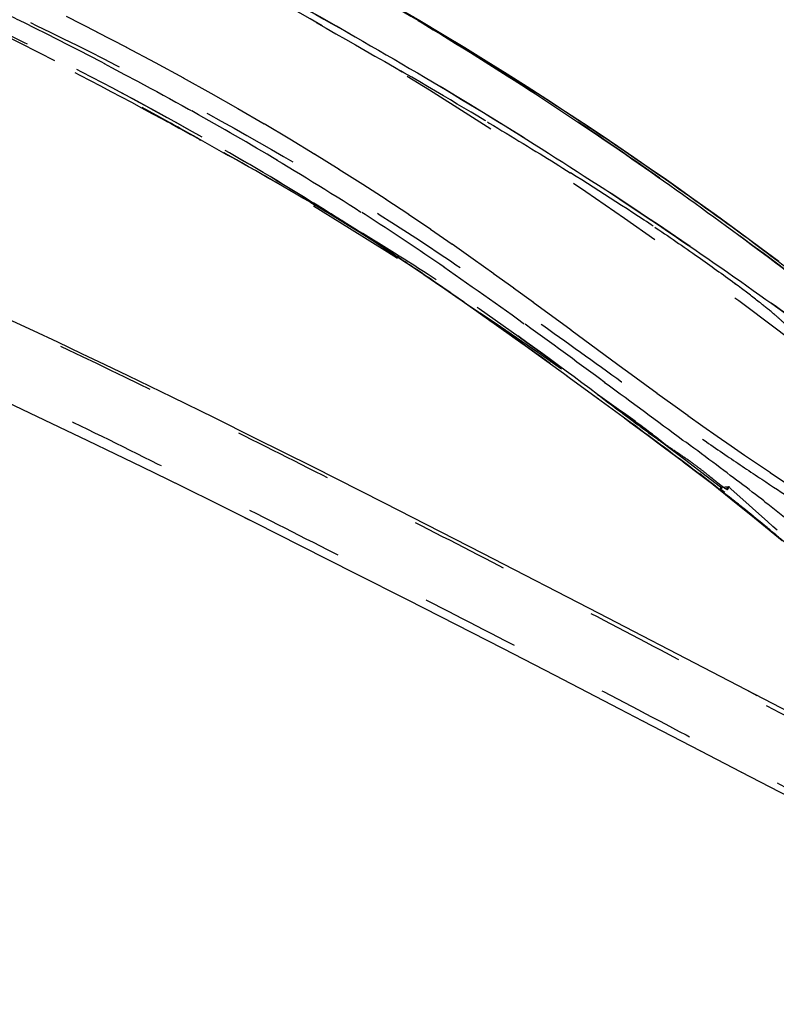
# Model space of a CAD drawing. Header units: millimetres. Extents: x 293 to 707, y 202 to 741.
# Tile 11 of 15: x 626 to 676, y 466 to 531. Entities that reach past the tile are written whole.
import ezdxf

# ---------------------------------------------------------------- set-up
doc = ezdxf.new("R2010")
doc.units = ezdxf.units.MM
doc.header["$LTSCALE"] = 65.185185
doc.linetypes.add('HIDDEN', pattern=[0.2, 0.1, -0.1])
doc.layers.add('KONST.EL_MIT_GEO', color=7, linetype='CONTINUOUS')

msp = doc.modelspace()

# ---------------------------------------------------------------- linework, layer by layer
at = {"layer": 'KONST.EL_MIT_GEO', "color": 7, "linetype": 'Continuous'}
for p, q in [((652.461, 531.177), (651.395, 531.818)), ((653.34, 530.643), (652.461, 531.177)), ((653.52, 530.534), (653.34, 530.643)), ((671.924, 518.444), (670.277, 519.624)), ((673.419, 517.356), (671.924, 518.444)), ((674.773, 516.354), (673.419, 517.356)), ((676.022, 515.415), (674.773, 516.354)), ((636.072, 506.482), (633.165, 507.893)), ((638.855, 505.116), (636.072, 506.482)), ((624.668, 506.396), (626.666, 505.459)), ((626.666, 505.459), (628.603, 504.541)), ((628.603, 504.541), (630.483, 503.642)), ((641.52, 503.794), (638.855, 505.116)), ((630.483, 503.642), (632.31, 502.761)), ((645.321, 501.891), (641.52, 503.794)), ((632.31, 502.761), (634.085, 501.898)), ((634.085, 501.898), (636.658, 500.636)), ((650.055, 499.496), (645.321, 501.891)), ((636.658, 500.636), (639.132, 499.412)), ((639.132, 499.412), (641.511, 498.226)), ((656.539, 496.188), (650.055, 499.496)), ((641.511, 498.226), (644.55, 496.701)), ((644.55, 496.701), (648.151, 494.882)), ((664.189, 492.244), (656.539, 496.188)), ((648.151, 494.882), (651.554, 493.155)), ((651.554, 493.155), (654.773, 491.512)), ((654.773, 491.512), (657.821, 489.948)), ((657.821, 489.948), (661.27, 488.169)), ((661.27, 488.169), (665.54, 485.955)), ((685.203, 481.311), (673.884, 487.2)), ((665.54, 485.955), (667.052, 485.169)), ((667.052, 485.169), (670.865, 483.185)), ((670.865, 483.185), (673.526, 481.802)), ((673.526, 481.802), (674.795, 481.143)), ((674.795, 481.143), (677.608, 479.685))]:
    msp.add_line(p, q, dxfattribs=at)
at = {"layer": 'KONST.EL_MIT_GEO', "color": 8, "linetype": 'HIDDEN'}
for p, q in [((631.126, 530.522), (629.113, 531.547)), ((652.267, 531.294), (652.638, 531.068)), ((633.075, 529.509), (631.109, 530.531)), ((653.34, 530.643), (653.334, 530.647)), ((634.977, 528.497), (633.058, 529.517)), ((636.832, 527.487), (634.96, 528.505)), ((638.643, 526.48), (636.816, 527.496)), ((640.411, 525.475), (638.628, 526.489)), ((642.136, 524.472), (640.396, 525.483)), ((643.82, 523.472), (642.122, 524.481)), ((637.754, 523.539), (637.938, 523.437)), ((637.929, 523.421), (637.859, 523.46)), ((637.859, 523.459), (637.929, 523.421)), ((645.463, 522.474), (643.806, 523.481)), ((647.066, 521.479), (645.45, 522.483)), ((648.63, 520.487), (647.053, 521.488)), ((650.156, 519.497), (648.617, 520.495)), ((651.645, 518.511), (650.143, 519.506)), ((653.097, 517.529), (651.632, 518.52)), ((654.515, 516.549), (653.085, 517.537)), ((649.106, 516.906), (649.873, 516.411)), ((649.645, 516.562), (650.669, 515.889)), ((650.185, 516.208), (651.454, 515.366)), ((655.899, 515.576), (654.503, 516.557)), ((650.535, 515.977), (650.75, 515.836)), ((650.704, 515.865), (650.648, 515.902)), ((650.75, 515.835), (650.704, 515.865)), ((650.75, 515.836), (650.888, 515.744)), ((650.888, 515.744), (650.892, 515.741)), ((657.25, 514.611), (655.887, 515.584)), ((651.426, 515.385), (652.658, 514.555)), ((652.632, 514.573), (653.826, 513.757)), ((658.569, 513.658), (657.238, 514.619)), ((653.803, 513.773), (654.964, 512.97)), ((659.856, 512.719), (658.558, 513.666)), ((654.943, 512.984), (656.071, 512.196)), ((662.339, 510.893), (659.846, 512.727)), ((656.052, 512.209), (657.147, 511.436)), ((657.131, 511.448), (659.027, 510.094)), ((658.194, 510.691), (660.199, 509.251)), ((665.832, 508.315), (662.329, 510.9)), ((660.187, 509.26), (662.081, 507.886)), ((662.073, 507.892), (664.141, 506.379)), ((668.004, 506.723), (665.822, 508.321)), ((663.838, 506.601), (666.245, 504.829)), ((669.042, 505.971), (667.995, 506.73)), ((670.048, 505.248), (669.034, 505.977)), ((671.024, 504.554), (670.04, 505.254)), ((666.245, 504.829), (668.41, 503.223)), ((671.971, 503.889), (671.016, 504.559)), ((672.886, 503.255), (671.963, 503.895)), ((668.41, 503.223), (669.739, 502.228)), ((673.775, 502.645), (672.879, 503.26)), ((675.472, 501.498), (673.768, 502.65)), ((669.735, 502.231), (670.987, 501.281)), ((671.294, 501.055), (670.815, 501.432)), ((670.816, 501.431), (671.694, 500.732)), ((670.982, 501.285), (671.583, 500.824)), ((677.066, 500.433), (675.465, 501.502)), ((635.932, 500.993), (636.658, 500.636)), ((671.577, 500.834), (671.294, 501.055)), ((671.382, 500.979), (671.409, 500.958)), ((671.409, 500.958), (671.427, 500.944)), ((671.427, 500.944), (671.437, 500.937)), ((671.437, 500.937), (671.442, 500.933)), ((671.442, 500.933), (671.477, 500.906)), ((671.477, 500.906), (671.565, 500.838)), ((671.565, 500.838), (671.764, 500.684)), ((671.739, 500.707), (671.577, 500.834)), ((671.583, 500.824), (672.382, 500.204)), ((671.694, 500.732), (672.868, 499.79)), ((672.004, 500.5), (671.739, 500.707)), ((671.764, 500.684), (671.926, 500.559)), ((671.926, 500.559), (672.054, 500.46)), ((672.196, 500.35), (672.004, 500.5)), ((672.054, 500.46), (672.087, 500.434)), ((672.087, 500.434), (672.093, 500.429)), ((672.093, 500.429), (672.101, 500.424)), ((672.101, 500.424), (672.163, 500.375)), ((672.163, 500.375), (672.178, 500.364)), ((672.178, 500.364), (672.192, 500.353)), ((672.186, 500.549), (672.783, 500.611)), ((672.192, 500.353), (672.372, 500.212)), ((672.2, 500.542), (672.199, 500.55)), ((672.209, 500.406), (672.205, 500.512)), ((672.207, 500.403), (672.29, 500.535)), ((672.213, 500.436), (672.207, 500.403)), ((682.568, 491.965), (672.207, 500.403)), ((672.208, 500.404), (672.307, 500.561)), ((672.212, 500.456), (672.213, 500.436)), ((672.29, 500.535), (672.306, 500.561)), ((672.372, 500.212), (672.382, 500.204)), ((672.385, 500.202), (672.517, 500.099)), ((672.62, 500.545), (672.628, 500.53)), ((672.628, 500.53), (672.642, 500.504)), ((672.642, 500.504), (672.649, 500.489)), ((672.658, 500.421), (672.783, 500.611)), ((672.662, 500.442), (672.662, 500.432)), ((673.654, 499.739), (672.697, 500.602)), ((672.868, 499.79), (674.421, 498.531)), ((674.7, 498.802), (673.654, 499.739)), ((675.27, 498.296), (674.7, 498.802)), ((640.837, 498.563), (641.511, 498.226)), ((674.421, 498.531), (676.246, 497.039)), ((675.631, 497.978), (675.27, 498.296)), ((675.92, 497.727), (675.631, 497.978)), ((674.608, 486.823), (673.884, 487.2)), ((667.052, 485.169), (667.112, 485.138)), ((670.865, 483.185), (670.918, 483.158)), ((673.526, 481.802), (673.575, 481.777)), ((674.795, 481.143), (674.842, 481.119))]:
    msp.add_line(p, q, dxfattribs=at)
at = {"layer": 'KONST.EL_MIT_GEO', "color": 7, "linetype": 'Continuous'}
for points in [[(653.874, 530.369), (652.371, 531.265), (650.828, 532.172)], [(670.277, 519.624), (669.391, 520.251), (668.464, 520.902), (667.494, 521.576), (666.479, 522.275), (665.421, 522.995), (664.318, 523.739), (663.17, 524.504), (661.977, 525.289), (660.739, 526.094), (659.455, 526.917), (658.127, 527.758), (656.753, 528.614), (655.335, 529.485), (653.874, 530.369)], [(633.165, 507.893), (631.659, 508.616), (630.119, 509.351), (628.541, 510.098), (626.923, 510.856), (625.266, 511.627)], [(673.884, 487.2), (671.639, 488.37), (664.189, 492.244)]]:
    msp.add_lwpolyline(points, dxfattribs=at)
at = {"layer": 'KONST.EL_MIT_GEO', "color": 8, "linetype": 'HIDDEN'}
for points in [[(645.129, 519.343), (645.577, 519.08), (646.267, 518.668), (646.965, 518.245), (647.665, 517.815)], [(647.665, 517.815), (648.373, 517.372), (649.106, 516.906)]]:
    msp.add_lwpolyline(points, dxfattribs=at)
for centre, radius, start, end in [((500, 279.75), 290.5, 52.12998, 127.87065), ((500, 279.75), 280, 52.05179, 127.94821), ((508.762, 293.345), 277.872, 58.60412, 59.37574), ((506.379, 284.724), 286.524, 59.09556, 59.84362), ((438.761, 162.39), 412.324, 61.51306, 63.21775), ((443.323, 171.104), 402.489, 61.49223, 63.23858), ((507.152, 291.467), 266.499, 61.20039, 63.83988), ((511.466, 299.77), 257.145, 60.51401, 63.88694), ((438.489, 161.848), 412.93, 61.13046, 61.51582), ((439.099, 162.962), 411.66, 61.12988, 61.51641), ((445.336, 176.803), 396.548, 59.74635, 61.355), ((446.457, 178.931), 394.144, 60.96478, 61.34969), ((517.805, 311.157), 244.112, 60.49362, 61.16499), ((446.172, 178.241), 394.885, 59.74599, 60.94661), ((525.944, 325.468), 227.65, 58.41866, 60.50239), ((528.219, 329.319), 223.178, 58.39852, 60.52391), ((539.573, 347.894), 201.407, 57.16193, 58.3806), ((542.913, 353.176), 195.158, 56.49266, 58.40243), ((541.21, 350.46), 198.363, 56.86203, 57.15733), ((541.496, 350.898), 197.84, 56.70282, 56.86197), ((541.7, 351.208), 197.47, 56.55399, 56.70282), ((541.173, 350.423), 198.414, 56.0235, 56.42836), ((521.804, 321.768), 233.001, 55.04488, 56.01163), ((149.1, -181.143), 859.237, 53.059034, 53.176911), ((563.248, 360.259), 177.469, 52.46043, 52.6099), ((574.955, 375.464), 158.279, 52.14106, 52.44171), ((580.045, 382.016), 149.982, 51.99928, 52.14033), ((671.059, 500.33), 1.161, 9.03723, 10.52252), ((596.806, 403.318), 122.876, 49.95687, 51.96435)]:
    msp.add_arc(centre, radius, start, end, dxfattribs=at)
at = {"layer": 'KONST.EL_MIT_GEO', "color": 7, "linetype": 'Continuous'}
msp.add_arc((503.437, 279.735), 292.316, 59.10286, 59.83618, dxfattribs=at)
at = {"layer": 'KONST.EL_MIT_GEO', "color": 8, "linetype": 'HIDDEN'}
for points, knots in [([(701.273, 492.735), (701.267, 492.793), (701.161, 492.947), (700.866, 493.206), (700.237, 493.684), (699.082, 494.586), (697.147, 496.136), (694.309, 498.409), (690.6, 501.329), (686.182, 504.759), (681.186, 508.56), (673.617, 514.108), (663.149, 521.244), (649.49, 529.593), (634.742, 537.61), (619.224, 545.068), (603.177, 551.821), (586.715, 557.681), (569.877, 562.489), (552.698, 566.142), (529.44, 569.551), (500.003, 571.166), (470.566, 569.552), (447.309, 566.143), (430.129, 562.49), (413.291, 557.683), (396.829, 551.823), (380.781, 545.071), (365.263, 537.613), (350.515, 529.596), (338.932, 522.517), (330.291, 516.772), (324.326, 512.6), (318.817, 508.563), (313.821, 504.761), (309.403, 501.33), (305.694, 498.411), (302.855, 496.138), (300.919, 494.589), (299.763, 493.686), (299.134, 493.207), (298.838, 492.943), (298.732, 492.786), (298.726, 492.727)], [0, 0, 0, 0, 0.000396, 0.001192, 0.002711, 0.005742, 0.011183, 0.019568, 0.030486, 0.043295, 0.057626, 0.073198, 0.107148, 0.143789, 0.182073, 0.221317, 0.260885, 0.300481, 0.340138, 0.379941, 0.419893, 0.499983, 0.580074, 0.620025, 0.659829, 0.699485, 0.739082, 0.77865, 0.817894, 0.856179, 0.892821, 0.910212, 0.926774, 0.942347, 0.956679, 0.969489, 0.980409, 0.988795, 0.994236, 0.997268, 0.998791, 0.999594, 1, 1, 1, 1]), ([(309.213, 490.125), (309.237, 490.175), (309.32, 490.29), (309.5, 490.477), (309.77, 490.719), (310.331, 491.177), (311.324, 491.924), (312.897, 493.059), (315.032, 494.538), (317.816, 496.364), (321.281, 498.587), (324.584, 500.728), (327.533, 502.704), (330.841, 504.995), (335.203, 508.127), (340.684, 512.077), (348.563, 517.55), (359.277, 524.069), (373.067, 531.222), (387.662, 537.803), (402.772, 543.852), (415.689, 548.289), (426.212, 551.386), (436.876, 554.149), (450.407, 556.946), (472.343, 560.076), (500.083, 561.559), (527.823, 560.061), (549.756, 556.918), (563.285, 554.112), (573.947, 551.342), (584.467, 548.239), (597.381, 543.794), (612.487, 537.74), (627.075, 531.153), (640.856, 523.995), (651.559, 517.47), (659.429, 511.996), (664.903, 508.05), (669.259, 504.924), (672.562, 502.64), (675.503, 500.672), (678.795, 498.538), (682.247, 496.324), (685.017, 494.506), (687.139, 493.033), (688.701, 491.904), (689.687, 491.162), (690.242, 490.708), (690.51, 490.469), (690.687, 490.284), (690.769, 490.171), (690.793, 490.122)], [0, 0, 0, 0, 0.000402, 0.001013, 0.001876, 0.00302, 0.006243, 0.010854, 0.017044, 0.025012, 0.034913, 0.046797, 0.053459, 0.060567, 0.075881, 0.09227, 0.10939, 0.145204, 0.182818, 0.221597, 0.26087, 0.300412, 0.320253, 0.340135, 0.380018, 0.420035, 0.500193, 0.58035, 0.620367, 0.660248, 0.680129, 0.699969, 0.739509, 0.778778, 0.81755, 0.855148, 0.890942, 0.908051, 0.924422, 0.93971, 0.946801, 0.953444, 0.965289, 0.975151, 0.983082, 0.989236, 0.993817, 0.997014, 0.998148, 0.999001, 0.999605, 1, 1, 1, 1]), ([(314.783, 491.663), (314.766, 491.672), (314.735, 491.716), (314.779, 491.813), (314.88, 491.932), (315.077, 492.109), (315.391, 492.35), (315.854, 492.674), (316.481, 493.101), (317.278, 493.648), (318.238, 494.327), (319.339, 495.148), (320.558, 496.122), (321.915, 497.241), (323.459, 498.486), (325.947, 500.431), (329.638, 503.183), (334.618, 506.86), (340.162, 510.927), (346.081, 515.136), (352.296, 519.246), (358.752, 523.162), (365.394, 526.894), (372.199, 530.444), (381.479, 534.95), (393.361, 540.132), (407.957, 545.629), (422.851, 550.353), (437.993, 554.235), (453.33, 557.251), (473.966, 560.128), (500.013, 561.58), (526.06, 560.126), (546.696, 557.246), (562.034, 554.23), (577.174, 550.345), (592.068, 545.62), (606.664, 540.122), (620.891, 533.915), (632.385, 528.142), (641.271, 523.149), (647.725, 519.232), (653.94, 515.122), (659.857, 510.913), (665.4, 506.846), (670.378, 503.171), (674.066, 500.42), (676.552, 498.477), (678.095, 497.233), (679.451, 496.115), (680.669, 495.141), (681.768, 494.322), (682.727, 493.643), (683.523, 493.097), (684.149, 492.671), (684.611, 492.348), (684.926, 492.108), (685.123, 491.932), (685.225, 491.813), (685.27, 491.717), (685.24, 491.673), (685.223, 491.664)], [0, 0, 0, 0, 0.000141, 0.000341, 0.000713, 0.001332, 0.002282, 0.003657, 0.005521, 0.007912, 0.010835, 0.014252, 0.018102, 0.022419, 0.027307, 0.032824, 0.045862, 0.06148, 0.07878, 0.096903, 0.115388, 0.134077, 0.152936, 0.171935, 0.191046, 0.229502, 0.268119, 0.306775, 0.345432, 0.38409, 0.422747, 0.500033, 0.577318, 0.615976, 0.654634, 0.693291, 0.731946, 0.770563, 0.809019, 0.847124, 0.865983, 0.884672, 0.903155, 0.921276, 0.938572, 0.954183, 0.967211, 0.972724, 0.977608, 0.981921, 0.985767, 0.98918, 0.9921, 0.994487, 0.996348, 0.997721, 0.998671, 0.99929, 0.999661, 0.999861, 1, 1, 1, 1]), ([(685.223, 491.664), (685.319, 491.72), (685.083, 491.976), (684.885, 492.137), (684.592, 492.362), (684.21, 492.628), (683.703, 492.975), (683.077, 493.403), (682, 494.152), (680.4, 495.33), (678.228, 497.13), (675.536, 499.291), (672.212, 501.813), (668.27, 504.724), (663.837, 507.998), (659.044, 511.495), (654.009, 515.059), (648.77, 518.55), (643.357, 521.902), (635.927, 526.207), (626.34, 531.249), (614.486, 536.776), (602.328, 541.805), (589.927, 546.312), (577.321, 550.26), (560.283, 554.721), (538.612, 558.753), (512.276, 561.144), (485.829, 561.055), (459.509, 558.488), (437.866, 554.309), (420.859, 549.729), (408.281, 545.7), (395.912, 541.114), (383.793, 536.014), (371.989, 530.415), (360.588, 524.311), (351.473, 518.762), (344.525, 514.039), (341.152, 511.624), (339.49, 510.419)], [0, 0, 0, 0, 0.000887, 0.001536, 0.002458, 0.003713, 0.005343, 0.007375, 0.009822, 0.015892, 0.023348, 0.032502, 0.043659, 0.056903, 0.071916, 0.087986, 0.104621, 0.121534, 0.138609, 0.155825, 0.190592, 0.22569, 0.260991, 0.296378, 0.331785, 0.367195, 0.437993, 0.508793, 0.579592, 0.650391, 0.72119, 0.756599, 0.792006, 0.827386, 0.862666, 0.897724, 0.932432, 0.966638, 0.98349, 1, 1, 1, 1]), ([(703.764, 470.518), (703.748, 470.517), (703.695, 470.525), (703.584, 470.545), (703.4, 470.594), (703.125, 470.683), (702.731, 470.84), (702.174, 471.103), (701.407, 471.516), (700.374, 472.119), (699.027, 472.944), (697.325, 474.002), (695.264, 475.273), (692.871, 476.685), (690.211, 478.189), (686.29, 480.338), (680.998, 483.135), (674.283, 486.645), (667.216, 490.368), (659.91, 494.188), (652.492, 498.019), (645.05, 501.816), (635.155, 506.774), (622.767, 512.703), (607.795, 519.232), (592.741, 525.052), (577.611, 530.071), (562.363, 534.231), (546.965, 537.49), (526.228, 540.638), (499.994, 542.272), (473.761, 540.637), (453.024, 537.488), (437.626, 534.228), (422.377, 530.068), (407.248, 525.048), (392.194, 519.227), (377.222, 512.698), (364.834, 506.769), (354.939, 501.81), (347.497, 498.013), (340.079, 494.183), (332.773, 490.362), (325.707, 486.639), (318.993, 483.13), (313.701, 480.333), (309.781, 478.185), (307.122, 476.681), (304.73, 475.268), (302.669, 473.999), (300.969, 472.941), (299.623, 472.117), (298.591, 471.515), (297.824, 471.102), (297.268, 470.839), (296.874, 470.682), (296.6, 470.594), (296.416, 470.545), (296.305, 470.525), (296.252, 470.516), (296.236, 470.518)], [0, 0, 0, 0, 0.000112, 0.000362, 0.000782, 0.001414, 0.002341, 0.003697, 0.005638, 0.008326, 0.011907, 0.016482, 0.022086, 0.028529, 0.035559, 0.043064, 0.059223, 0.07666, 0.095084, 0.114068, 0.133264, 0.152401, 0.171432, 0.209254, 0.246676, 0.283549, 0.320028, 0.356071, 0.392012, 0.428027, 0.500013, 0.572, 0.608014, 0.643956, 0.679998, 0.716478, 0.753352, 0.790774, 0.828596, 0.847628, 0.866765, 0.88596, 0.904944, 0.923367, 0.940801, 0.956958, 0.964462, 0.971491, 0.977932, 0.983533, 0.988106, 0.991683, 0.994369, 0.996307, 0.997662, 0.998587, 0.999219, 0.999639, 0.999888, 1, 1, 1, 1]), ([(297.919, 466.52), (297.931, 466.536), (297.98, 466.567), (298.081, 466.61), (298.243, 466.667), (298.478, 466.746), (298.81, 466.866), (299.273, 467.061), (299.916, 467.376), (300.796, 467.858), (301.968, 468.551), (304.254, 469.96), (307.944, 472.262), (313.271, 475.298), (319.462, 478.645), (326.208, 482.201), (333.316, 485.943), (340.665, 489.772), (348.125, 493.605), (355.595, 497.412), (363.027, 501.175), (370.441, 504.849), (380.294, 509.583), (392.616, 515.151), (407.538, 521.138), (422.57, 526.293), (437.757, 530.554), (453.122, 533.864), (473.823, 537.034), (500.015, 538.648), (526.207, 537.031), (546.908, 533.859), (562.272, 530.546), (577.46, 526.284), (592.491, 521.128), (607.413, 515.139), (619.735, 509.569), (629.588, 504.835), (637.002, 501.16), (644.434, 497.397), (651.904, 493.591), (659.364, 489.757), (666.712, 485.928), (673.819, 482.187), (680.563, 478.631), (686.752, 475.285), (692.074, 472.251), (695.759, 469.953), (698.039, 468.547), (699.209, 467.857), (700.086, 467.377), (700.728, 467.062), (701.192, 466.867), (701.526, 466.745), (701.764, 466.661), (701.93, 466.6), (702.037, 466.552), (702.088, 466.517), (702.101, 466.5)], [0, 0, 0, 0, 0.000141, 0.000385, 0.000767, 0.001323, 0.0021, 0.003205, 0.004795, 0.007046, 0.010133, 0.01421, 0.025604, 0.040183, 0.056577, 0.074245, 0.092885, 0.11209, 0.131515, 0.150852, 0.170028, 0.189087, 0.208038, 0.245572, 0.282515, 0.319114, 0.355341, 0.391465, 0.427666, 0.500005, 0.572344, 0.608545, 0.644669, 0.680896, 0.717495, 0.75444, 0.791975, 0.810927, 0.829986, 0.849162, 0.8685, 0.887924, 0.907128, 0.925766, 0.943431, 0.959819, 0.974388, 0.98576, 0.989825, 0.992903, 0.995146, 0.996733, 0.99784, 0.998623, 0.99919, 0.999586, 0.999845, 1, 1, 1, 1]), ([(645.553, 531.155), (649.002, 529.214), (653.938, 526.366), (660.154, 522.608), (664.129, 520.124), (667.607, 517.865), (670.553, 515.853), (672.919, 514.147), (674.653, 512.823), (675.817, 511.885), (676.575, 511.19), (677.092, 510.575), (677.443, 510.083), (677.692, 509.731), (677.85, 509.524), (677.997, 509.368), (678.148, 509.245), (678.312, 509.185), (678.436, 509.246), (678.476, 509.294), (678.493, 509.32)], [0, 0, 0, 0, 0.298064, 0.429237, 0.547096, 0.651182, 0.741564, 0.815837, 0.870839, 0.905897, 0.928427, 0.948175, 0.966245, 0.974017, 0.980607, 0.985925, 0.990032, 0.995439, 0.997637, 1, 1, 1, 1]), ([(677.816, 509.572), (677.718, 509.694), (677.519, 509.976), (677.199, 510.425), (676.82, 510.908), (676.35, 511.405), (675.7, 511.976), (674.763, 512.734), (673.436, 513.756), (671.69, 515.039), (669.552, 516.543), (666.029, 518.914), (660.805, 522.229), (653.603, 526.563), (648.363, 529.574), (645.553, 531.155)], [0, 0, 0, 0, 0.012018, 0.026557, 0.042414, 0.059214, 0.079137, 0.108955, 0.151982, 0.208045, 0.275743, 0.353108, 0.534857, 0.751874, 1, 1, 1, 1]), ([(678.672, 513.159), (674.833, 516.132), (668.808, 520.564), (660.357, 526.268), (655.84, 529.117), (653.519, 530.534)], [0, 0, 0, 0, 0.476299, 0.733269, 1, 1, 1, 1]), ([(664.081, 506.668), (661.341, 508.717), (656.967, 511.947), (650.59, 516.095), (647.002, 518.247), (645.129, 519.343)], [0, 0, 0, 0, 0.449863, 0.714622, 1, 1, 1, 1]), ([(645.129, 519.343), (647.002, 518.247), (650.59, 516.095), (656.967, 511.946), (661.341, 508.717), (664.081, 506.668)], [0, 0, 0, 0, 0.285379, 0.550138, 1, 1, 1, 1]), ([(671.436, 500.937), (670.016, 502.029), (666.908, 504.347), (661.975, 507.976), (656.58, 511.867), (652.821, 514.46), (650.889, 515.743)], [0, 0, 0, 0, 0.212151, 0.459253, 0.725257, 1, 1, 1, 1]), ([(655.298, 512.737), (658.164, 510.736), (662.285, 507.753), (667.505, 503.902), (669.902, 502.111), (671.014, 501.261)], [0, 0, 0, 0, 0.538779, 0.784136, 1, 1, 1, 1]), ([(668.561, 503.35), (667.91, 503.887), (666.426, 505.008), (664.907, 506.08), (664.081, 506.668)], [0, 0, 0, 0, 0.454246, 1, 1, 1, 1]), ([(664.081, 506.668), (664.975, 505.999), (666.199, 505.073), (667.69, 503.965), (668.294, 503.533), (668.561, 503.35)], [0, 0, 0, 0, 0.600699, 0.825722, 1, 1, 1, 1]), ([(668.128, 503.654), (667.741, 503.929), (666.862, 504.579), (665.989, 505.236), (665.495, 505.607)], [0, 0, 0, 0, 0.434574, 1, 1, 1, 1]), ([(668.561, 503.35), (668.527, 503.374), (668.382, 503.474), (668.237, 503.575), (668.128, 503.654)], [0, 0, 0, 0, 0.234522, 1, 1, 1, 1]), ([(672.357, 500.566), (672.349, 500.566), (672.326, 500.588), (672.278, 500.617), (672.203, 500.678), (672.101, 500.758), (671.972, 500.862), (671.816, 500.989), (671.632, 501.138), (671.332, 501.381), (670.881, 501.739), (670.234, 502.224), (669.441, 502.762), (668.863, 503.141), (668.561, 503.35)], [0, 0, 0, 0, 0.004935, 0.017473, 0.037638, 0.065374, 0.10062, 0.143324, 0.19347, 0.251122, 0.389428, 0.560159, 0.765806, 1, 1, 1, 1]), ([(672.199, 500.55), (672.2, 500.54), (672.206, 500.509), (672.21, 500.478), (672.212, 500.456)], [0, 0, 0, 0, 0.313813, 1, 1, 1, 1]), ([(672.358, 500.567), (672.427, 500.517), (672.517, 500.459), (672.617, 500.408), (672.653, 500.412), (672.658, 500.421)], [0, 0, 0, 0, 0.741495, 0.91579, 1, 1, 1, 1]), ([(672.501, 500.471), (672.49, 500.477), (672.442, 500.508), (672.395, 500.54), (672.358, 500.567)], [0, 0, 0, 0, 0.212845, 1, 1, 1, 1]), ([(677.526, 495.988), (677.165, 496.287), (676.41, 496.926), (674.714, 498.352), (673.351, 499.447), (672.385, 500.202)], [0, 0, 0, 0, 0.211334, 0.446459, 1, 1, 1, 1]), ([(672.658, 500.421), (672.65, 500.407), (672.606, 500.415), (672.559, 500.437), (672.521, 500.458), (672.501, 500.471)], [0, 0, 0, 0, 0.280171, 0.574917, 1, 1, 1, 1]), ([(672.658, 500.421), (672.663, 500.428), (672.663, 500.452), (672.642, 500.509), (672.614, 500.557), (672.593, 500.591)], [0, 0, 0, 0, 0.135708, 0.350464, 1, 1, 1, 1]), ([(672.656, 500.469), (672.657, 500.467), (672.658, 500.463), (672.659, 500.459), (672.66, 500.456)], [0, 0, 0, 0, 0.516114, 1, 1, 1, 1]), ([(672.662, 500.432), (672.662, 500.431), (672.661, 500.427), (672.66, 500.424), (672.66, 500.423)], [0, 0, 0, 0, 0.522884, 1, 1, 1, 1])]:
    msp.add_open_spline(points, degree=3, knots=knots, dxfattribs=at)
at = {"layer": 'KONST.EL_MIT_GEO', "color": 7, "linetype": 'Continuous'}
for points, knots in [([(618.519, 545.227), (624.466, 542.565), (636.041, 536.985), (652.518, 527.869), (665.288, 519.811), (674.644, 513.344), (680.921, 508.766), (686.542, 504.485), (691.409, 500.697), (695.316, 497.608), (698.095, 495.374), (699.802, 494.017), (700.708, 493.329), (701.107, 493.004), (701.243, 492.83), (701.27, 492.763), (701.273, 492.735)], [0, 0, 0, 0, 0.198789, 0.391755, 0.574181, 0.659183, 0.738688, 0.811154, 0.874735, 0.926826, 0.963074, 0.983554, 0.993287, 0.997866, 0.999149, 1, 1, 1, 1]), ([(650.312, 532.462), (652.946, 530.902), (658.068, 527.758), (667.607, 521.435), (674.376, 516.486), (678.673, 513.159)], [0, 0, 0, 0, 0.267575, 0.525133, 1, 1, 1, 1]), ([(653.541, 530.569), (656.486, 528.806), (661.848, 525.446), (668.98, 520.584), (674.465, 516.615), (677.543, 514.258), (678.776, 513.283)], [0, 0, 0, 0, 0.336443, 0.620032, 0.845947, 1, 1, 1, 1])]:
    msp.add_open_spline(points, degree=3, knots=knots, dxfattribs=at)
at = {"layer": 'KONST.EL_MIT_GEO', "color": 8, "linetype": 'HIDDEN'}
for points in [[(672.593, 500.591), (672.602, 500.576), (672.612, 500.56), (672.62, 500.545)], [(672.649, 500.489), (672.651, 500.482), (672.654, 500.476), (672.656, 500.469)], [(672.66, 500.456), (672.661, 500.452), (672.662, 500.447), (672.662, 500.442)]]:
    msp.add_open_spline(points, degree=3, dxfattribs=at)

doc.saveas('drawing.dxf')
